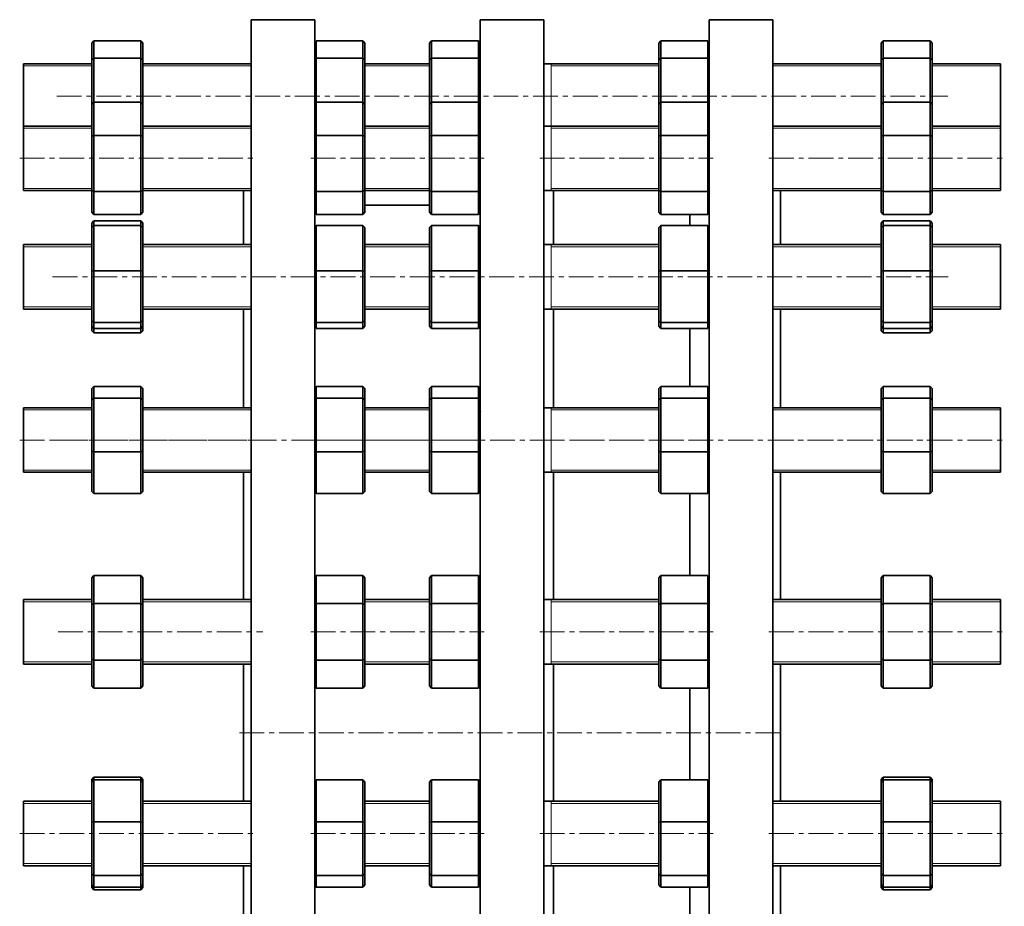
# Model space of a CAD drawing. Header units: millimetres. Extents: x -374 to 1072, y 1 to 841.
# Tile 2 of 3: x -374 to 130, y 387 to 841. Entities that reach past the tile are written whole.
import ezdxf

# ---------------------------------------------------------------- set-up
doc = ezdxf.new("R2010")
doc.units = ezdxf.units.MM
doc.linetypes.add('CENTERX2', pattern=[20.32, 12.7, -2.54, 2.54, -2.54])
doc.layers.add('NOTE', color=7, linetype='Continuous')

msp = doc.modelspace()

# ---------------------------------------------------------------- linework, layer by layer
at = {"color": 7, "linetype": 'Continuous', "lineweight": 35}
for p, q in [((-223.32, 840.94), (-255.82, 840.94)), ((-255.82, 110.94), (-255.82, 840.94)), ((-223.32, 110.94), (-223.32, 840.94)), ((-106.07, 840.94), (-138.57, 840.94)), ((-138.57, 110.94), (-138.57, 840.94)), ((-106.07, 110.94), (-106.07, 840.94)), ((11.18, 840.94), (-21.32, 840.94)), ((-21.32, 110.94), (-21.32, 840.94)), ((11.18, 110.94), (11.18, 840.94)), ((-337.32, 828.98), (-336.32, 830.11)), ((-337.32, 820.42), (-337.32, 828.98)), ((-336.32, 830.11), (-336.32, 821.19)), ((-312.32, 830.11), (-336.32, 830.11)), ((-312.32, 821.19), (-312.32, 830.11)), ((-312.32, 830.11), (-311.32, 828.98)), ((-311.32, 828.98), (-311.32, 820.42)), ((-223.32, 829.34), (-222.64, 830.11)), ((-222.64, 830.11), (-222.64, 821.19)), ((-198.64, 830.11), (-222.64, 830.11)), ((-198.64, 821.19), (-198.64, 830.11)), ((-198.64, 830.11), (-197.64, 828.98)), ((-197.64, 828.98), (-197.64, 820.42)), ((-164.47, 828.98), (-163.47, 830.11)), ((-164.47, 820.42), (-164.47, 828.98)), ((-163.47, 830.11), (-163.47, 821.19)), ((-139.47, 830.11), (-163.47, 830.11)), ((-139.47, 821.19), (-139.47, 830.11)), ((-139.47, 830.11), (-138.57, 829.1)), ((-47.14, 828.98), (-46.14, 830.11)), ((-47.14, 820.42), (-47.14, 828.98)), ((-46.14, 830.11), (-46.14, 821.19)), ((-22.14, 830.11), (-46.14, 830.11)), ((-22.14, 821.19), (-22.14, 830.11)), ((-22.14, 830.11), (-21.32, 829.18)), ((66.68, 828.98), (67.68, 830.11)), ((66.68, 820.42), (66.68, 828.98)), ((67.68, 830.11), (67.68, 821.19)), ((91.68, 830.11), (67.68, 830.11)), ((91.68, 821.19), (91.68, 830.11)), ((91.68, 830.11), (92.68, 828.98)), ((92.68, 828.98), (92.68, 820.42)), ((-337.32, 818.37), (-372.32, 818.37)), ((-372.32, 801.87), (-372.32, 818.37)), ((-337.32, 820.42), (-336.32, 821.19)), ((-337.32, 797.53), (-337.32, 820.42)), ((-336.32, 821.19), (-336.32, 798.68)), ((-312.32, 821.19), (-336.32, 821.19)), ((-312.32, 798.68), (-312.32, 821.19)), ((-312.32, 821.19), (-311.32, 820.42)), ((-311.32, 820.42), (-311.32, 797.53)), ((-255.82, 818.37), (-311.32, 818.37)), ((-223.32, 820.66), (-222.64, 821.19)), ((-222.64, 821.19), (-222.64, 798.68)), ((-198.64, 821.19), (-222.64, 821.19)), ((-198.64, 798.68), (-198.64, 821.19)), ((-198.64, 821.19), (-197.64, 820.42)), ((-197.64, 820.42), (-197.64, 797.53)), ((-164.47, 818.37), (-197.64, 818.37)), ((-164.47, 820.42), (-163.47, 821.19)), ((-164.47, 797.53), (-164.47, 820.42)), ((-163.47, 821.19), (-163.47, 798.68)), ((-139.47, 821.19), (-163.47, 821.19)), ((-139.47, 798.68), (-139.47, 821.19)), ((-139.47, 821.19), (-138.57, 820.5)), ((-47.14, 818.37), (-106.07, 818.37)), ((-47.14, 820.42), (-46.14, 821.19)), ((-47.14, 797.53), (-47.14, 820.42)), ((-46.14, 821.19), (-46.14, 798.68)), ((-22.14, 821.19), (-46.14, 821.19)), ((-22.14, 798.68), (-22.14, 821.19)), ((-22.14, 821.19), (-21.32, 820.56)), ((66.68, 818.37), (11.18, 818.37)), ((66.68, 820.42), (67.68, 821.19)), ((66.68, 797.53), (66.68, 820.42)), ((67.68, 821.19), (67.68, 798.68)), ((91.68, 821.19), (67.68, 821.19)), ((91.68, 798.68), (91.68, 821.19)), ((91.68, 821.19), (92.68, 820.42)), ((92.68, 820.42), (92.68, 797.53)), ((127.68, 818.37), (92.68, 818.37)), ((127.68, 801.87), (127.68, 818.37)), ((-372.32, 786.47), (-372.32, 801.87)), ((127.68, 786.47), (127.68, 801.87)), ((-337.32, 797.53), (-336.32, 798.68)), ((-337.32, 781.24), (-337.32, 797.53)), ((-336.32, 798.68), (-336.32, 781.71)), ((-312.32, 798.68), (-336.32, 798.68)), ((-312.32, 781.71), (-312.32, 798.68)), ((-312.32, 798.68), (-311.32, 797.53)), ((-311.32, 797.53), (-311.32, 781.24)), ((-223.32, 797.89), (-222.64, 798.68)), ((-222.64, 798.68), (-222.64, 781.71)), ((-198.64, 798.68), (-222.64, 798.68)), ((-198.64, 781.71), (-198.64, 798.68)), ((-198.64, 798.68), (-197.64, 797.53)), ((-197.64, 797.53), (-197.64, 781.24)), ((-164.47, 797.53), (-163.47, 798.68)), ((-164.47, 781.24), (-164.47, 797.53)), ((-163.47, 798.68), (-163.47, 781.71)), ((-139.47, 798.68), (-163.47, 798.68)), ((-139.47, 781.71), (-139.47, 798.68)), ((-139.47, 798.68), (-138.57, 797.65)), ((-47.14, 797.53), (-46.14, 798.68)), ((-47.14, 781.24), (-47.14, 797.53)), ((-46.14, 798.68), (-46.14, 781.71)), ((-22.14, 798.68), (-46.14, 798.68)), ((-22.14, 781.71), (-22.14, 798.68)), ((-22.14, 798.68), (-21.32, 797.74)), ((66.68, 797.53), (67.68, 798.68)), ((66.68, 781.24), (66.68, 797.53)), ((67.68, 798.68), (67.68, 781.71)), ((91.68, 798.68), (67.68, 798.68)), ((91.68, 781.71), (91.68, 798.68)), ((91.68, 798.68), (92.68, 797.53)), ((92.68, 797.53), (92.68, 781.24)), ((-337.32, 786.47), (-372.32, 786.47)), ((-372.32, 764.87), (-372.32, 786.47)), ((-255.82, 786.47), (-311.32, 786.47)), ((-164.47, 786.47), (-197.64, 786.47)), ((-47.14, 786.47), (-106.07, 786.47)), ((66.68, 786.47), (11.18, 786.47)), ((127.68, 786.47), (92.68, 786.47)), ((127.68, 764.87), (127.68, 786.47)), ((-337.32, 781.24), (-336.32, 781.71)), ((-337.32, 753.68), (-337.32, 781.24)), ((-336.32, 781.71), (-336.32, 753)), ((-312.32, 781.71), (-336.32, 781.71)), ((-312.32, 781.71), (-311.32, 781.24)), ((-312.32, 753), (-312.32, 781.71)), ((-311.32, 781.24), (-311.32, 753.68)), ((-223.32, 781.39), (-222.64, 781.71)), ((-222.64, 781.71), (-222.64, 753)), ((-198.64, 781.71), (-222.64, 781.71)), ((-198.64, 753), (-198.64, 781.71)), ((-198.64, 781.71), (-197.64, 781.24)), ((-197.64, 781.24), (-197.64, 753.68)), ((-164.47, 781.24), (-163.47, 781.71)), ((-164.47, 753.68), (-164.47, 781.24)), ((-163.47, 781.71), (-163.47, 753)), ((-139.47, 781.71), (-163.47, 781.71)), ((-139.47, 753), (-139.47, 781.71)), ((-139.47, 781.71), (-138.57, 781.29)), ((-47.14, 781.24), (-46.14, 781.71)), ((-47.14, 753.68), (-47.14, 781.24)), ((-46.14, 781.71), (-46.14, 753)), ((-22.14, 781.71), (-46.14, 781.71)), ((-22.14, 781.71), (-21.32, 781.33)), ((-22.14, 753), (-22.14, 781.71)), ((66.68, 781.24), (67.68, 781.71)), ((66.68, 753.68), (66.68, 781.24)), ((67.68, 781.71), (67.68, 753)), ((91.68, 781.71), (67.68, 781.71)), ((91.68, 753), (91.68, 781.71)), ((91.68, 781.71), (92.68, 781.24)), ((92.68, 781.24), (92.68, 753.68)), ((-372.32, 753.47), (-372.32, 764.87)), ((127.68, 753.47), (127.68, 764.87)), ((-372.32, 753.47), (-337.32, 753.47)), ((-336.32, 753), (-337.32, 753.68)), ((-337.32, 742.41), (-337.32, 753.68)), ((-312.32, 753), (-336.32, 753)), ((-336.32, 753), (-336.32, 741.26)), ((-312.32, 753), (-311.32, 753.68)), ((-312.32, 741.26), (-312.32, 753)), ((-311.32, 753.68), (-311.32, 742.41)), ((-311.32, 753.47), (-255.82, 753.47)), ((-259.82, 725.78), (-259.82, 753.47)), ((-222.64, 753), (-223.32, 753.47)), ((-198.64, 753), (-222.64, 753)), ((-222.64, 753), (-222.64, 741.26)), ((-198.64, 753), (-197.64, 753.68)), ((-198.64, 741.26), (-198.64, 753)), ((-197.64, 753.68), (-197.64, 742.41)), ((-197.64, 753.47), (-164.47, 753.47)), ((-163.47, 753), (-164.47, 753.68)), ((-164.47, 742.41), (-164.47, 753.68)), ((-139.47, 753), (-163.47, 753)), ((-163.47, 753), (-163.47, 741.26)), ((-139.47, 753), (-138.57, 753.61)), ((-139.47, 741.26), (-139.47, 753)), ((-106.07, 753.47), (-47.14, 753.47)), ((-101.07, 725.78), (-101.07, 753.47)), ((-46.14, 753), (-47.14, 753.68)), ((-47.14, 742.41), (-47.14, 753.68)), ((-22.14, 753), (-46.14, 753)), ((-46.14, 753), (-46.14, 741.26)), ((-22.14, 753), (-21.32, 753.56)), ((-22.14, 741.26), (-22.14, 753)), ((11.18, 753.47), (66.68, 753.47)), ((15.18, 725.78), (15.18, 753.47)), ((67.68, 753), (66.68, 753.68)), ((66.68, 742.41), (66.68, 753.68)), ((91.68, 753), (67.68, 753)), ((67.68, 753), (67.68, 741.26)), ((91.68, 753), (92.68, 753.68)), ((91.68, 741.26), (91.68, 753)), ((92.68, 753.68), (92.68, 742.41)), ((92.68, 753.47), (127.68, 753.47)), ((-164.47, 745.94), (-197.64, 745.94)), ((-336.32, 741.26), (-337.32, 742.41)), ((-312.32, 741.26), (-336.32, 741.26)), ((-311.32, 742.41), (-312.32, 741.26)), ((-222.64, 741.26), (-223.32, 742.05)), ((-198.64, 741.26), (-222.64, 741.26)), ((-197.64, 742.41), (-198.64, 741.26)), ((-163.47, 741.26), (-164.47, 742.41)), ((-139.47, 741.26), (-163.47, 741.26)), ((-138.57, 742.29), (-139.47, 741.26)), ((-46.14, 741.26), (-47.14, 742.41)), ((-22.14, 741.26), (-46.14, 741.26)), ((-31.32, 735.65), (-31.32, 741.26)), ((-21.32, 742.2), (-22.14, 741.26)), ((67.68, 741.26), (66.68, 742.41)), ((91.68, 741.26), (67.68, 741.26)), ((92.68, 742.41), (91.68, 741.26)), ((-337.32, 736.84), (-336.32, 737.99)), ((-337.32, 734.6), (-337.32, 736.84)), ((-336.32, 737.99), (-336.32, 735.65)), ((-312.32, 737.99), (-336.32, 737.99)), ((-312.32, 735.65), (-312.32, 737.99)), ((-312.32, 737.99), (-311.32, 736.84)), ((-311.32, 736.84), (-311.32, 734.6)), ((66.68, 736.84), (67.68, 737.99)), ((66.68, 734.6), (66.68, 736.84)), ((67.68, 737.99), (67.68, 735.65)), ((91.68, 737.99), (67.68, 737.99)), ((91.68, 735.65), (91.68, 737.99)), ((91.68, 737.99), (92.68, 736.84)), ((92.68, 736.84), (92.68, 734.6)), ((-337.32, 734.6), (-336.32, 735.65)), ((-337.32, 712.18), (-337.32, 734.6)), ((-336.32, 735.65), (-336.32, 712.3)), ((-312.32, 735.65), (-336.32, 735.65)), ((-312.32, 712.3), (-312.32, 735.65)), ((-312.32, 735.65), (-311.32, 734.6)), ((-311.32, 734.6), (-311.32, 712.18)), ((-223.32, 734.93), (-222.64, 735.65)), ((-222.64, 735.65), (-222.64, 712.3)), ((-198.64, 735.65), (-222.64, 735.65)), ((-198.64, 712.3), (-198.64, 735.65)), ((-198.64, 735.65), (-197.64, 734.6)), ((-197.64, 734.6), (-197.64, 712.18)), ((-164.47, 734.6), (-163.47, 735.65)), ((-164.47, 712.18), (-164.47, 734.6)), ((-163.47, 735.65), (-163.47, 712.3)), ((-139.47, 735.65), (-163.47, 735.65)), ((-139.47, 712.3), (-139.47, 735.65)), ((-139.47, 735.65), (-138.57, 734.71)), ((-47.14, 734.6), (-46.14, 735.65)), ((-47.14, 712.18), (-47.14, 734.6)), ((-46.14, 735.65), (-46.14, 712.3)), ((-22.14, 735.65), (-46.14, 735.65)), ((-22.14, 712.3), (-22.14, 735.65)), ((-22.14, 735.65), (-21.32, 734.79)), ((66.68, 734.6), (67.68, 735.65)), ((66.68, 712.18), (66.68, 734.6)), ((67.68, 735.65), (67.68, 712.3)), ((91.68, 735.65), (67.68, 735.65)), ((91.68, 712.3), (91.68, 735.65)), ((91.68, 735.65), (92.68, 734.6)), ((92.68, 734.6), (92.68, 712.18)), ((-337.32, 725.78), (-372.32, 725.78)), ((-372.32, 699.58), (-372.32, 725.78)), ((-255.82, 725.78), (-311.32, 725.78)), ((-164.47, 725.78), (-197.64, 725.78)), ((-47.14, 725.78), (-106.07, 725.78)), ((66.68, 725.78), (11.18, 725.78)), ((127.68, 725.78), (92.68, 725.78)), ((127.68, 699.58), (127.68, 725.78)), ((-337.32, 712.18), (-336.32, 712.3)), ((-337.32, 686.86), (-337.32, 712.18)), ((-336.32, 712.3), (-336.32, 685.93)), ((-312.32, 712.3), (-336.32, 712.3)), ((-312.32, 685.93), (-312.32, 712.3)), ((-312.32, 712.3), (-311.32, 712.18)), ((-311.32, 712.18), (-311.32, 686.86)), ((-223.32, 712.22), (-222.64, 712.3)), ((-198.64, 712.3), (-222.64, 712.3)), ((-222.64, 712.3), (-222.64, 685.93)), ((-198.64, 712.3), (-197.64, 712.18)), ((-198.64, 685.93), (-198.64, 712.3)), ((-197.64, 712.18), (-197.64, 686.86)), ((-164.47, 712.18), (-163.47, 712.3)), ((-164.47, 686.86), (-164.47, 712.18)), ((-163.47, 712.3), (-163.47, 685.93)), ((-139.47, 712.3), (-163.47, 712.3)), ((-139.47, 712.3), (-138.57, 712.19)), ((-139.47, 685.93), (-139.47, 712.3)), ((-47.14, 712.18), (-46.14, 712.3)), ((-47.14, 686.86), (-47.14, 712.18)), ((-46.14, 712.3), (-46.14, 685.93)), ((-22.14, 712.3), (-46.14, 712.3)), ((-22.14, 685.93), (-22.14, 712.3)), ((-22.14, 712.3), (-21.32, 712.2)), ((66.68, 712.18), (67.68, 712.3)), ((66.68, 686.86), (66.68, 712.18)), ((91.68, 712.3), (67.68, 712.3)), ((67.68, 712.3), (67.68, 685.93)), ((91.68, 685.93), (91.68, 712.3)), ((91.68, 712.3), (92.68, 712.18)), ((92.68, 712.18), (92.68, 686.86)), ((-372.32, 692.78), (-372.32, 699.58)), ((127.68, 692.78), (127.68, 699.58)), ((-372.32, 692.78), (-337.32, 692.78)), ((-311.32, 692.78), (-255.82, 692.78)), ((-259.82, 642.25), (-259.82, 692.78)), ((-197.64, 692.78), (-164.47, 692.78)), ((-106.07, 692.78), (-47.14, 692.78)), ((-101.07, 642.25), (-101.07, 692.78)), ((11.18, 692.78), (66.68, 692.78)), ((15.18, 642.25), (15.18, 692.78)), ((92.68, 692.78), (127.68, 692.78)), ((-336.32, 685.93), (-337.32, 686.86)), ((-337.32, 683.97), (-337.32, 686.86)), ((-312.32, 685.93), (-336.32, 685.93)), ((-336.32, 685.93), (-336.32, 682.91)), ((-312.32, 685.93), (-311.32, 686.86)), ((-312.32, 682.91), (-312.32, 685.93)), ((-311.32, 686.86), (-311.32, 683.97)), ((-222.64, 685.93), (-223.32, 686.57)), ((-198.64, 685.93), (-222.64, 685.93)), ((-222.64, 685.93), (-222.64, 682.91)), ((-198.64, 685.93), (-197.64, 686.86)), ((-198.64, 682.91), (-198.64, 685.93)), ((-197.64, 686.86), (-197.64, 683.97)), ((-163.47, 685.93), (-164.47, 686.86)), ((-164.47, 683.97), (-164.47, 686.86)), ((-139.47, 685.93), (-163.47, 685.93)), ((-163.47, 685.93), (-163.47, 682.91)), ((-139.47, 685.93), (-138.57, 686.77)), ((-139.47, 682.91), (-139.47, 685.93)), ((-46.14, 685.93), (-47.14, 686.86)), ((-47.14, 683.97), (-47.14, 686.86)), ((-22.14, 685.93), (-46.14, 685.93)), ((-46.14, 685.93), (-46.14, 682.91)), ((-22.14, 685.93), (-21.32, 686.7)), ((-22.14, 682.91), (-22.14, 685.93)), ((67.68, 685.93), (66.68, 686.86)), ((66.68, 683.97), (66.68, 686.86)), ((91.68, 685.93), (67.68, 685.93)), ((67.68, 685.93), (67.68, 682.91)), ((91.68, 685.93), (92.68, 686.86)), ((91.68, 682.91), (91.68, 685.93)), ((92.68, 686.86), (92.68, 683.97)), ((-337.32, 681.72), (-337.32, 683.97)), ((-336.32, 682.91), (-337.32, 683.97)), ((-336.32, 680.57), (-337.32, 681.72)), ((-336.32, 682.91), (-336.32, 680.57)), ((-312.32, 682.91), (-336.32, 682.91)), ((-312.32, 680.57), (-336.32, 680.57)), ((-311.32, 683.97), (-312.32, 682.91)), ((-312.32, 680.57), (-312.32, 682.91)), ((-311.32, 681.72), (-312.32, 680.57)), ((-311.32, 683.97), (-311.32, 681.72)), ((-222.64, 682.91), (-223.32, 683.63)), ((-198.64, 682.91), (-222.64, 682.91)), ((-197.64, 683.97), (-198.64, 682.91)), ((-163.47, 682.91), (-164.47, 683.97)), ((-139.47, 682.91), (-163.47, 682.91)), ((-138.57, 683.86), (-139.47, 682.91)), ((-46.14, 682.91), (-47.14, 683.97)), ((-22.14, 682.91), (-46.14, 682.91)), ((-31.32, 653.21), (-31.32, 682.91)), ((-21.32, 683.78), (-22.14, 682.91)), ((66.68, 681.72), (66.68, 683.97)), ((67.68, 682.91), (66.68, 683.97)), ((67.68, 680.57), (66.68, 681.72)), ((67.68, 682.91), (67.68, 680.57)), ((91.68, 682.91), (67.68, 682.91)), ((91.68, 680.57), (67.68, 680.57)), ((92.68, 683.97), (91.68, 682.91)), ((91.68, 680.57), (91.68, 682.91)), ((92.68, 681.72), (91.68, 680.57)), ((92.68, 683.97), (92.68, 681.72)), ((-337.32, 652.11), (-336.32, 653.21)), ((-337.32, 646.35), (-337.32, 652.11)), ((-336.32, 653.21), (-336.32, 647.21)), ((-312.32, 653.21), (-336.32, 653.21)), ((-312.32, 647.21), (-312.32, 653.21)), ((-311.32, 652.11), (-312.32, 653.21)), ((-311.32, 652.11), (-311.32, 646.35)), ((-223.32, 652.46), (-222.64, 653.21)), ((-222.64, 653.21), (-222.64, 647.21)), ((-198.64, 653.21), (-222.64, 653.21)), ((-198.64, 647.21), (-198.64, 653.21)), ((-197.64, 652.11), (-198.64, 653.21)), ((-197.64, 652.11), (-197.64, 646.35)), ((-164.47, 652.11), (-163.47, 653.21)), ((-164.47, 646.35), (-164.47, 652.11)), ((-163.47, 653.21), (-163.47, 647.21)), ((-139.47, 653.21), (-163.47, 653.21)), ((-139.47, 647.21), (-139.47, 653.21)), ((-138.57, 652.22), (-139.47, 653.21)), ((-47.14, 652.11), (-46.14, 653.21)), ((-47.14, 646.35), (-47.14, 652.11)), ((-46.14, 653.21), (-46.14, 647.21)), ((-22.14, 653.21), (-46.14, 653.21)), ((-22.14, 647.21), (-22.14, 653.21)), ((-21.32, 652.31), (-22.14, 653.21)), ((66.68, 652.11), (67.68, 653.21)), ((66.68, 646.35), (66.68, 652.11)), ((67.68, 653.21), (67.68, 647.21)), ((91.68, 653.21), (67.68, 653.21)), ((91.68, 647.21), (91.68, 653.21)), ((92.68, 652.11), (91.68, 653.21)), ((92.68, 652.11), (92.68, 646.35)), ((-337.32, 646.35), (-336.32, 647.21)), ((-337.32, 619.99), (-337.32, 646.35)), ((-336.32, 647.21), (-336.32, 619.75)), ((-312.32, 647.21), (-336.32, 647.21)), ((-312.32, 619.75), (-312.32, 647.21)), ((-312.32, 647.21), (-311.32, 646.35)), ((-311.32, 646.35), (-311.32, 619.99)), ((-223.32, 646.62), (-222.64, 647.21)), ((-222.64, 647.21), (-222.64, 619.75)), ((-198.64, 647.21), (-222.64, 647.21)), ((-198.64, 619.75), (-198.64, 647.21)), ((-198.64, 647.21), (-197.64, 646.35)), ((-197.64, 646.35), (-197.64, 619.99)), ((-164.47, 646.35), (-163.47, 647.21)), ((-164.47, 619.99), (-164.47, 646.35)), ((-163.47, 647.21), (-163.47, 619.75)), ((-139.47, 647.21), (-163.47, 647.21)), ((-139.47, 619.75), (-139.47, 647.21)), ((-139.47, 647.21), (-138.57, 646.44)), ((-47.14, 646.35), (-46.14, 647.21)), ((-47.14, 619.99), (-47.14, 646.35)), ((-46.14, 647.21), (-46.14, 619.75)), ((-22.14, 647.21), (-46.14, 647.21)), ((-22.14, 619.75), (-22.14, 647.21)), ((-22.14, 647.21), (-21.32, 646.5)), ((66.68, 646.35), (67.68, 647.21)), ((66.68, 619.99), (66.68, 646.35)), ((67.68, 647.21), (67.68, 619.75)), ((91.68, 647.21), (67.68, 647.21)), ((91.68, 619.75), (91.68, 647.21)), ((91.68, 647.21), (92.68, 646.35)), ((92.68, 646.35), (92.68, 619.99)), ((-337.32, 642.25), (-372.32, 642.25)), ((-372.32, 612.41), (-372.32, 642.25)), ((-255.82, 642.25), (-311.32, 642.25)), ((-164.47, 642.25), (-197.64, 642.25)), ((-138.44, 640.44), (-138.47, 640.48)), ((-47.14, 642.25), (-106.07, 642.25)), ((66.68, 642.25), (11.18, 642.25)), ((127.68, 642.25), (92.68, 642.25)), ((127.68, 612.41), (127.68, 642.25)), ((-337.32, 619.99), (-336.32, 619.75)), ((-337.32, 599.4), (-337.32, 619.99)), ((-312.32, 619.75), (-311.32, 619.99)), ((-311.32, 619.99), (-311.32, 599.4)), ((-198.64, 619.75), (-197.64, 619.99)), ((-197.64, 619.99), (-197.64, 599.4)), ((-164.47, 619.99), (-163.47, 619.75)), ((-164.47, 599.4), (-164.47, 619.99)), ((-139.47, 619.75), (-138.57, 619.97)), ((-47.14, 619.99), (-46.14, 619.75)), ((-47.14, 599.4), (-47.14, 619.99)), ((-22.14, 619.75), (-21.32, 619.95)), ((66.68, 619.99), (67.68, 619.75)), ((66.68, 599.4), (66.68, 619.99)), ((91.68, 619.75), (92.68, 619.99)), ((92.68, 619.99), (92.68, 599.4)), ((-312.32, 619.75), (-336.32, 619.75)), ((-336.32, 619.75), (-336.32, 598.3)), ((-312.32, 598.3), (-312.32, 619.75)), ((-223.32, 619.92), (-222.64, 619.75)), ((-198.64, 619.75), (-222.64, 619.75)), ((-222.64, 619.75), (-222.64, 598.3)), ((-198.64, 598.3), (-198.64, 619.75)), ((-139.47, 619.75), (-163.47, 619.75)), ((-163.47, 619.75), (-163.47, 598.3)), ((-139.47, 598.3), (-139.47, 619.75)), ((-46.14, 619.75), (-46.14, 598.3)), ((-22.14, 619.75), (-46.14, 619.75)), ((-22.14, 598.3), (-22.14, 619.75)), ((91.68, 619.75), (67.68, 619.75)), ((67.68, 619.75), (67.68, 598.3)), ((91.68, 598.3), (91.68, 619.75)), ((-372.32, 609.25), (-372.32, 612.41)), ((127.68, 609.25), (127.68, 612.41)), ((-372.32, 609.25), (-337.32, 609.25)), ((-311.32, 609.25), (-255.82, 609.25)), ((-259.82, 544.06), (-259.82, 609.25)), ((-197.64, 609.25), (-164.47, 609.25)), ((-106.07, 609.25), (-47.14, 609.25)), ((-101.07, 544.06), (-101.07, 609.25)), ((11.18, 609.25), (66.68, 609.25)), ((15.18, 544.06), (15.18, 609.25)), ((92.68, 609.25), (127.68, 609.25)), ((-336.32, 598.3), (-337.32, 599.4)), ((-312.32, 598.3), (-336.32, 598.3)), ((-312.32, 598.3), (-311.32, 599.4)), ((-222.64, 598.3), (-223.32, 599.05)), ((-198.64, 598.3), (-222.64, 598.3)), ((-198.64, 598.3), (-197.64, 599.4)), ((-163.47, 598.3), (-164.47, 599.4)), ((-139.47, 598.3), (-163.47, 598.3)), ((-139.47, 598.3), (-138.57, 599.28)), ((-46.14, 598.3), (-47.14, 599.4)), ((-22.14, 598.3), (-46.14, 598.3)), ((-31.32, 556.43), (-31.32, 598.3)), ((-22.14, 598.3), (-21.32, 599.2)), ((67.68, 598.3), (66.68, 599.4)), ((91.68, 598.3), (67.68, 598.3)), ((91.68, 598.3), (92.68, 599.4)), ((-337.32, 555.27), (-336.32, 556.43)), ((-337.32, 541.42), (-337.32, 555.27)), ((-336.32, 556.43), (-336.32, 541.99)), ((-312.32, 556.43), (-336.32, 556.43)), ((-312.32, 541.99), (-312.32, 556.43)), ((-311.32, 555.27), (-312.32, 556.43)), ((-311.32, 555.27), (-311.32, 541.42)), ((-223.32, 555.64), (-222.64, 556.43)), ((-222.64, 556.43), (-222.64, 541.99)), ((-198.64, 556.43), (-222.64, 556.43)), ((-198.64, 541.99), (-198.64, 556.43)), ((-197.64, 555.27), (-198.64, 556.43)), ((-197.64, 555.27), (-197.64, 541.42)), ((-164.47, 555.27), (-163.47, 556.43)), ((-164.47, 541.42), (-164.47, 555.27)), ((-163.47, 556.43), (-163.47, 541.99)), ((-139.47, 556.43), (-163.47, 556.43)), ((-139.47, 541.99), (-139.47, 556.43)), ((-138.57, 555.39), (-139.47, 556.43)), ((-47.14, 555.27), (-46.14, 556.43)), ((-47.14, 541.42), (-47.14, 555.27)), ((-46.14, 556.43), (-46.14, 541.99)), ((-22.14, 556.43), (-46.14, 556.43)), ((-22.14, 541.99), (-22.14, 556.43)), ((-21.32, 555.48), (-22.14, 556.43)), ((66.68, 555.27), (67.68, 556.43)), ((66.68, 541.42), (66.68, 555.27)), ((67.68, 556.43), (67.68, 541.99)), ((91.68, 556.43), (67.68, 556.43)), ((91.68, 541.99), (91.68, 556.43)), ((92.68, 555.27), (91.68, 556.43)), ((92.68, 555.27), (92.68, 541.42)), ((-337.32, 544.06), (-372.32, 544.06)), ((-372.32, 511.87), (-372.32, 544.06)), ((-337.32, 541.42), (-336.32, 541.99)), ((-337.32, 513.7), (-337.32, 541.42)), ((-312.32, 541.99), (-336.32, 541.99)), ((-336.32, 541.99), (-336.32, 513.13)), ((-312.32, 513.13), (-312.32, 541.99)), ((-312.32, 541.99), (-311.32, 541.42)), ((-255.82, 544.06), (-311.32, 544.06)), ((-311.32, 541.42), (-311.32, 513.7)), ((-223.32, 541.6), (-222.64, 541.99)), ((-222.64, 541.99), (-222.64, 513.13)), ((-198.64, 541.99), (-222.64, 541.99)), ((-198.64, 513.13), (-198.64, 541.99)), ((-198.64, 541.99), (-197.64, 541.42)), ((-164.47, 544.06), (-197.64, 544.06)), ((-197.64, 541.42), (-197.64, 513.7)), ((-164.47, 541.42), (-163.47, 541.99)), ((-164.47, 513.7), (-164.47, 541.42)), ((-163.47, 541.99), (-163.47, 513.13)), ((-139.47, 541.99), (-163.47, 541.99)), ((-139.47, 513.13), (-139.47, 541.99)), ((-139.47, 541.99), (-138.57, 541.48)), ((-138.45, 542.55), (-138.47, 542.59)), ((-47.14, 544.06), (-106.07, 544.06)), ((-47.14, 541.42), (-46.14, 541.99)), ((-47.14, 513.7), (-47.14, 541.42)), ((-46.14, 541.99), (-46.14, 513.13)), ((-22.14, 541.99), (-46.14, 541.99)), ((-22.14, 513.13), (-22.14, 541.99)), ((-22.14, 541.99), (-21.32, 541.52)), ((66.68, 544.06), (11.18, 544.06)), ((66.68, 541.42), (67.68, 541.99)), ((66.68, 513.7), (66.68, 541.42)), ((67.68, 541.99), (67.68, 513.13)), ((91.68, 541.99), (67.68, 541.99)), ((91.68, 513.13), (91.68, 541.99)), ((91.68, 541.99), (92.68, 541.42)), ((127.68, 544.06), (92.68, 544.06)), ((92.68, 541.42), (92.68, 513.7)), ((127.68, 511.87), (127.68, 544.06)), ((-372.32, 511.06), (-372.32, 511.87)), ((-372.32, 511.06), (-337.32, 511.06)), ((-337.32, 499.85), (-337.32, 513.7)), ((-337.32, 513.7), (-336.32, 513.13)), ((-336.32, 513.13), (-336.32, 498.69)), ((-312.32, 513.13), (-336.32, 513.13)), ((-312.32, 513.13), (-311.32, 513.7)), ((-312.32, 498.69), (-312.32, 513.13)), ((-311.32, 513.7), (-311.32, 499.85)), ((-311.32, 511.06), (-255.82, 511.06)), ((-259.82, 440.81), (-259.82, 511.06)), ((-223.32, 513.52), (-222.64, 513.13)), ((-222.64, 513.13), (-222.64, 498.69)), ((-198.64, 513.13), (-222.64, 513.13)), ((-198.64, 513.13), (-197.64, 513.7)), ((-198.64, 498.69), (-198.64, 513.13)), ((-197.64, 513.7), (-197.64, 499.85)), ((-197.64, 511.06), (-164.47, 511.06)), ((-164.47, 499.85), (-164.47, 513.7)), ((-164.47, 513.7), (-163.47, 513.13)), ((-163.47, 513.13), (-163.47, 498.69)), ((-139.47, 513.13), (-163.47, 513.13)), ((-139.47, 513.13), (-138.57, 513.64)), ((-139.47, 498.69), (-139.47, 513.13)), ((-106.07, 511.06), (-47.14, 511.06)), ((-101.07, 440.81), (-101.07, 511.06)), ((-47.14, 513.7), (-46.14, 513.13)), ((-47.14, 499.85), (-47.14, 513.7)), ((-46.14, 513.13), (-46.14, 498.69)), ((-22.14, 513.13), (-46.14, 513.13)), ((-22.14, 513.13), (-21.32, 513.6)), ((-22.14, 498.69), (-22.14, 513.13)), ((11.18, 511.06), (66.68, 511.06)), ((15.18, 440.81), (15.18, 511.06)), ((66.68, 513.7), (67.68, 513.13)), ((66.68, 499.85), (66.68, 513.7)), ((67.68, 513.13), (67.68, 498.69)), ((91.68, 513.13), (67.68, 513.13)), ((91.68, 513.13), (92.68, 513.7)), ((91.68, 498.69), (91.68, 513.13)), ((92.68, 513.7), (92.68, 499.85)), ((92.68, 511.06), (127.68, 511.06)), ((127.68, 511.06), (127.68, 511.87)), ((-336.32, 498.69), (-337.32, 499.85)), ((-312.32, 498.69), (-311.32, 499.85)), ((-222.64, 498.69), (-223.32, 499.48)), ((-198.64, 498.69), (-197.64, 499.85)), ((-163.47, 498.69), (-164.47, 499.85)), ((-139.47, 498.69), (-138.57, 499.73)), ((-46.14, 498.69), (-47.14, 499.85)), ((-22.14, 498.69), (-21.32, 499.64)), ((67.68, 498.69), (66.68, 499.85)), ((91.68, 498.69), (92.68, 499.85)), ((-312.32, 498.69), (-336.32, 498.69)), ((-198.64, 498.69), (-222.64, 498.69)), ((-139.47, 498.69), (-163.47, 498.69)), ((-22.14, 498.69), (-46.14, 498.69)), ((-31.32, 451.77), (-31.32, 498.69)), ((91.68, 498.69), (67.68, 498.69)), ((-336.32, 453.18), (-337.32, 452.03)), ((-337.32, 450.67), (-337.32, 452.03)), ((-337.32, 450.67), (-336.32, 451.77)), ((-337.32, 430.08), (-337.32, 450.67)), ((-336.32, 453.18), (-336.32, 451.77)), ((-312.32, 453.18), (-336.32, 453.18)), ((-336.32, 451.77), (-336.32, 430.32)), ((-312.32, 451.77), (-336.32, 451.77)), ((-312.32, 451.77), (-312.32, 453.18)), ((-312.32, 453.18), (-311.32, 452.03)), ((-312.32, 430.32), (-312.32, 451.77)), ((-311.32, 450.67), (-312.32, 451.77)), ((-311.32, 452.03), (-311.32, 450.67)), ((-311.32, 450.67), (-311.32, 430.08)), ((-223.32, 451.02), (-222.64, 451.77)), ((-222.64, 451.77), (-222.64, 430.32)), ((-198.64, 451.77), (-222.64, 451.77)), ((-198.64, 430.32), (-198.64, 451.77)), ((-197.64, 450.67), (-198.64, 451.77)), ((-197.64, 450.67), (-197.64, 430.08)), ((-164.47, 450.67), (-163.47, 451.77)), ((-164.47, 430.08), (-164.47, 450.67)), ((-163.47, 451.77), (-163.47, 430.32)), ((-139.47, 451.77), (-163.47, 451.77)), ((-139.47, 430.32), (-139.47, 451.77)), ((-138.57, 450.78), (-139.47, 451.77)), ((-47.14, 450.67), (-46.14, 451.77)), ((-47.14, 430.08), (-47.14, 450.67)), ((-46.14, 451.77), (-46.14, 430.32)), ((-22.14, 451.77), (-46.14, 451.77)), ((-22.14, 430.32), (-22.14, 451.77)), ((-21.32, 450.87), (-22.14, 451.77)), ((67.68, 453.18), (66.68, 452.03)), ((66.68, 450.67), (66.68, 452.03)), ((66.68, 450.67), (67.68, 451.77)), ((66.68, 430.08), (66.68, 450.67)), ((67.68, 453.18), (67.68, 451.77)), ((91.68, 453.18), (67.68, 453.18)), ((67.68, 451.77), (67.68, 430.32)), ((91.68, 451.77), (67.68, 451.77)), ((91.68, 451.77), (91.68, 453.18)), ((91.68, 453.18), (92.68, 452.03)), ((91.68, 430.32), (91.68, 451.77)), ((92.68, 450.67), (91.68, 451.77)), ((92.68, 452.03), (92.68, 450.67)), ((92.68, 450.67), (92.68, 430.08)), ((-337.32, 440.81), (-372.32, 440.81)), ((-372.32, 407.81), (-372.32, 440.81)), ((-255.82, 440.81), (-311.32, 440.81)), ((-164.47, 440.81), (-197.64, 440.81)), ((-138.44, 439.6), (-138.47, 439.64)), ((-47.14, 440.81), (-106.07, 440.81)), ((66.68, 440.81), (11.18, 440.81)), ((127.68, 440.81), (92.68, 440.81)), ((127.68, 407.81), (127.68, 440.81)), ((-337.32, 430.08), (-336.32, 430.32)), ((-337.32, 403.72), (-337.32, 430.08)), ((-312.32, 430.32), (-336.32, 430.32)), ((-336.32, 430.32), (-336.32, 402.86)), ((-312.32, 402.86), (-312.32, 430.32)), ((-312.32, 430.32), (-311.32, 430.08)), ((-311.32, 430.08), (-311.32, 403.72)), ((-223.32, 430.15), (-222.64, 430.32)), ((-222.64, 430.32), (-222.64, 402.86)), ((-198.64, 430.32), (-222.64, 430.32)), ((-198.64, 402.86), (-198.64, 430.32)), ((-198.64, 430.32), (-197.64, 430.08)), ((-197.64, 430.08), (-197.64, 403.72)), ((-164.47, 430.08), (-163.47, 430.32)), ((-164.47, 403.72), (-164.47, 430.08)), ((-163.47, 430.32), (-163.47, 402.86)), ((-139.47, 430.32), (-163.47, 430.32)), ((-139.47, 430.32), (-138.57, 430.1)), ((-139.47, 402.86), (-139.47, 430.32)), ((-47.14, 430.08), (-46.14, 430.32)), ((-47.14, 403.72), (-47.14, 430.08)), ((-46.14, 430.32), (-46.14, 402.86)), ((-22.14, 430.32), (-46.14, 430.32)), ((-22.14, 402.86), (-22.14, 430.32)), ((-22.14, 430.32), (-21.32, 430.12)), ((66.68, 430.08), (67.68, 430.32)), ((66.68, 403.72), (66.68, 430.08)), ((67.68, 430.32), (67.68, 402.86)), ((91.68, 430.32), (67.68, 430.32)), ((91.68, 402.86), (91.68, 430.32)), ((91.68, 430.32), (92.68, 430.08)), ((92.68, 430.08), (92.68, 403.72)), ((-372.32, 407.81), (-337.32, 407.81)), ((-337.32, 403.72), (-336.32, 402.86)), ((-337.32, 397.96), (-337.32, 403.72)), ((-312.32, 402.86), (-311.32, 403.72)), ((-311.32, 407.81), (-255.82, 407.81)), ((-311.32, 403.72), (-311.32, 397.96)), ((-259.82, 342.62), (-259.82, 407.81)), ((-223.32, 403.45), (-222.64, 402.86)), ((-198.64, 402.86), (-197.64, 403.72)), ((-197.64, 407.81), (-164.47, 407.81)), ((-197.64, 403.72), (-197.64, 397.96)), ((-164.47, 403.72), (-163.47, 402.86)), ((-164.47, 397.96), (-164.47, 403.72)), ((-139.47, 402.86), (-138.57, 403.63)), ((-106.07, 407.81), (-47.14, 407.81)), ((-101.07, 342.62), (-101.07, 407.81)), ((-47.14, 403.72), (-46.14, 402.86)), ((-47.14, 397.96), (-47.14, 403.72)), ((-22.14, 402.86), (-21.32, 403.57)), ((11.18, 407.81), (66.68, 407.81)), ((15.18, 342.62), (15.18, 407.81)), ((66.68, 403.72), (67.68, 402.86)), ((66.68, 397.96), (66.68, 403.72)), ((91.68, 402.86), (92.68, 403.72)), ((92.68, 407.81), (127.68, 407.81)), ((92.68, 403.72), (92.68, 397.96)), ((-312.32, 402.86), (-336.32, 402.86)), ((-336.32, 402.86), (-336.32, 396.86)), ((-312.32, 396.86), (-312.32, 402.86)), ((-198.64, 402.86), (-222.64, 402.86)), ((-222.64, 402.86), (-222.64, 396.86)), ((-198.64, 396.86), (-198.64, 402.86)), ((-139.47, 402.86), (-163.47, 402.86)), ((-163.47, 402.86), (-163.47, 396.86)), ((-139.47, 396.86), (-139.47, 402.86)), ((-22.14, 402.86), (-46.14, 402.86)), ((-46.14, 402.86), (-46.14, 396.86)), ((-22.14, 396.86), (-22.14, 402.86)), ((91.68, 402.86), (67.68, 402.86)), ((67.68, 402.86), (67.68, 396.86)), ((91.68, 396.86), (91.68, 402.86)), ((-336.32, 396.86), (-337.32, 397.96)), ((-337.32, 396.6), (-337.32, 397.96)), ((-337.32, 396.6), (-336.32, 395.45)), ((-312.32, 396.86), (-336.32, 396.86)), ((-336.32, 396.86), (-336.32, 395.45)), ((-312.32, 395.45), (-336.32, 395.45)), ((-312.32, 396.86), (-311.32, 397.96)), ((-312.32, 395.45), (-312.32, 396.86)), ((-311.32, 396.6), (-312.32, 395.45)), ((-311.32, 397.96), (-311.32, 396.6)), ((-222.64, 396.86), (-223.32, 397.61)), ((-198.64, 396.86), (-222.64, 396.86)), ((-198.64, 396.86), (-197.64, 397.96)), ((-163.47, 396.86), (-164.47, 397.96)), ((-139.47, 396.86), (-163.47, 396.86)), ((-139.47, 396.86), (-138.57, 397.84)), ((-46.14, 396.86), (-47.14, 397.96)), ((-22.14, 396.86), (-46.14, 396.86)), ((-31.32, 352.49), (-31.32, 396.86)), ((-22.14, 396.86), (-21.32, 397.76)), ((67.68, 396.86), (66.68, 397.96)), ((66.68, 396.6), (66.68, 397.96)), ((66.68, 396.6), (67.68, 395.45)), ((91.68, 396.86), (67.68, 396.86)), ((67.68, 396.86), (67.68, 395.45)), ((91.68, 395.45), (67.68, 395.45)), ((91.68, 396.86), (92.68, 397.96)), ((91.68, 395.45), (91.68, 396.86)), ((92.68, 396.6), (91.68, 395.45)), ((92.68, 397.96), (92.68, 396.6))]:
    msp.add_line(p, q, dxfattribs=at)
at = {"color": 7, "linetype": 'Continuous', "lineweight": 18}
for p, q in [((-337.32, 817.27), (-372.32, 817.27)), ((-255.82, 817.27), (-311.32, 817.27)), ((-164.47, 817.27), (-197.64, 817.27)), ((-47.14, 817.27), (-102.32, 817.27)), ((66.68, 817.27), (11.18, 817.27)), ((127.68, 817.27), (92.68, 817.27)), ((-372.32, 786.48), (-337.32, 786.48)), ((-311.32, 786.48), (-255.82, 786.48)), ((-197.64, 786.48), (-164.47, 786.48)), ((-102.32, 786.48), (-47.14, 786.48)), ((11.18, 786.48), (66.68, 786.48)), ((92.68, 786.48), (127.68, 786.48)), ((-337.32, 785.37), (-372.32, 785.37)), ((-255.82, 785.37), (-311.32, 785.37)), ((-164.47, 785.37), (-197.64, 785.37)), ((-47.14, 785.37), (-102.32, 785.37)), ((66.68, 785.37), (11.18, 785.37)), ((127.68, 785.37), (92.68, 785.37)), ((-372.32, 754.57), (-337.32, 754.57)), ((-311.32, 754.57), (-255.82, 754.57)), ((-197.64, 754.57), (-164.47, 754.57)), ((-102.32, 754.57), (-47.14, 754.57)), ((11.18, 754.57), (66.68, 754.57)), ((92.68, 754.57), (127.68, 754.57)), ((-337.32, 724.68), (-372.32, 724.68)), ((-255.82, 724.68), (-311.32, 724.68)), ((-164.47, 724.68), (-197.64, 724.68)), ((-47.14, 724.68), (-102.32, 724.68)), ((66.68, 724.68), (11.18, 724.68)), ((127.68, 724.68), (92.68, 724.68)), ((-372.32, 693.88), (-337.32, 693.88)), ((-311.32, 693.88), (-255.82, 693.88)), ((-197.64, 693.88), (-164.47, 693.88)), ((-102.32, 693.88), (-47.14, 693.88)), ((11.18, 693.88), (66.68, 693.88)), ((92.68, 693.88), (127.68, 693.88)), ((-337.32, 641.15), (-372.32, 641.15)), ((-255.82, 641.15), (-311.32, 641.15)), ((-164.47, 641.15), (-197.64, 641.15)), ((-47.14, 641.15), (-102.32, 641.15)), ((66.68, 641.15), (11.18, 641.15)), ((127.68, 641.15), (92.68, 641.15)), ((-372.32, 610.36), (-337.32, 610.36)), ((-311.32, 610.36), (-255.82, 610.36)), ((-197.64, 610.36), (-164.47, 610.36)), ((-102.32, 610.36), (-47.14, 610.36)), ((11.18, 610.36), (66.68, 610.36)), ((92.68, 610.36), (127.68, 610.36)), ((-337.32, 542.96), (-372.32, 542.96)), ((-255.82, 542.96), (-311.32, 542.96)), ((-164.47, 542.96), (-197.64, 542.96)), ((-47.14, 542.96), (-102.32, 542.96)), ((66.68, 542.96), (11.18, 542.96)), ((127.68, 542.96), (92.68, 542.96)), ((-372.32, 512.16), (-337.32, 512.16)), ((-311.32, 512.16), (-255.82, 512.16)), ((-197.64, 512.16), (-164.47, 512.16)), ((-102.32, 512.16), (-47.14, 512.16)), ((11.18, 512.16), (66.68, 512.16)), ((92.68, 512.16), (127.68, 512.16)), ((-337.32, 439.71), (-372.32, 439.71)), ((-255.82, 439.71), (-311.32, 439.71)), ((-164.47, 439.71), (-197.64, 439.71)), ((-47.14, 439.71), (-102.32, 439.71)), ((66.68, 439.71), (11.18, 439.71)), ((127.68, 439.71), (92.68, 439.71)), ((-372.32, 408.92), (-337.32, 408.92)), ((-311.32, 408.92), (-255.82, 408.92)), ((-197.64, 408.92), (-164.47, 408.92)), ((-102.32, 408.92), (-47.14, 408.92)), ((11.18, 408.92), (66.68, 408.92)), ((92.68, 408.92), (127.68, 408.92))]:
    msp.add_line(p, q, dxfattribs=at)
at = {"color": 7, "linetype": 'Continuous', "lineweight": 25}
for p, q in [((-102.32, 785.37), (-102.32, 785.42)), ((-102.32, 753.47), (-102.32, 753.51)), ((-102.32, 692.78), (-102.32, 692.83)), ((-102.32, 609.25), (-102.32, 609.3)), ((-102.32, 511.06), (-102.32, 511.1)), ((-102.32, 407.81), (-102.32, 407.86))]:
    msp.add_line(p, q, dxfattribs=at)
at = {"color": 7, "linetype": 'Continuous', "lineweight": 18, "flags": 128}
for points in [[(-102.32, 785.42), (-102.32, 785.77), (-102.32, 786.46), (-102.32, 787.49), (-102.32, 788.81), (-102.32, 790.42), (-102.32, 792.27), (-102.32, 794.33), (-102.32, 796.55), (-102.32, 798.88), (-102.32, 801.27), (-102.32, 803.68), (-102.32, 806.05), (-102.32, 808.33), (-102.32, 810.47), (-102.32, 812.43), (-102.32, 814.16), (-102.32, 815.64), (-102.32, 816.81), (-102.32, 817.68), (-102.32, 818.2), (-102.32, 818.37), (-102.32, 818.37)], [(-102.32, 753.51), (-102.32, 753.86), (-102.32, 754.56), (-102.32, 755.58), (-102.32, 756.91), (-102.32, 758.52), (-102.32, 760.37), (-102.32, 762.43), (-102.32, 764.64), (-102.32, 766.97), (-102.32, 769.37), (-102.32, 771.77), (-102.32, 774.14), (-102.32, 776.42), (-102.32, 778.57), (-102.32, 780.52), (-102.32, 782.26), (-102.32, 783.73), (-102.32, 784.91), (-102.32, 785.77), (-102.32, 786.29), (-102.32, 786.47), (-102.32, 786.47)], [(-102.32, 692.83), (-102.32, 693.18), (-102.32, 693.87), (-102.32, 694.89), (-102.32, 696.22), (-102.32, 697.83), (-102.32, 699.68), (-102.32, 701.74), (-102.32, 703.96), (-102.32, 706.29), (-102.32, 708.68), (-102.32, 711.09), (-102.32, 713.46), (-102.32, 715.74), (-102.32, 717.88), (-102.32, 719.84), (-102.32, 721.57), (-102.32, 723.04), (-102.32, 724.22), (-102.32, 725.08), (-102.32, 725.61), (-102.32, 725.78), (-102.32, 725.78)], [(-102.32, 609.3), (-102.32, 609.65), (-102.32, 610.34), (-102.32, 611.37), (-102.32, 612.69), (-102.32, 614.3), (-102.32, 616.15), (-102.32, 618.21), (-102.32, 620.43), (-102.32, 622.76), (-102.32, 625.15), (-102.32, 627.56), (-102.32, 629.93), (-102.32, 632.21), (-102.32, 634.35), (-102.32, 636.31), (-102.32, 638.04), (-102.32, 639.52), (-102.32, 640.69), (-102.32, 641.55), (-102.32, 642.08), (-102.32, 642.25)], [(-102.32, 511.1), (-102.32, 511.46), (-102.32, 512.15), (-102.32, 513.17), (-102.32, 514.5), (-102.32, 516.11), (-102.32, 517.96), (-102.32, 520.02), (-102.32, 522.23), (-102.32, 524.56), (-102.32, 526.96), (-102.32, 529.37), (-102.32, 531.73), (-102.32, 534.01), (-102.32, 536.16), (-102.32, 538.12), (-102.32, 539.85), (-102.32, 541.32), (-102.32, 542.5), (-102.32, 543.36), (-102.32, 543.88), (-102.32, 544.06)], [(-102.32, 407.86), (-102.32, 408.21), (-102.32, 408.9), (-102.32, 409.93), (-102.32, 411.25), (-102.32, 412.86), (-102.32, 414.71), (-102.32, 416.77), (-102.32, 418.99), (-102.32, 421.32), (-102.32, 423.71), (-102.32, 426.12), (-102.32, 428.49), (-102.32, 430.77), (-102.32, 432.91), (-102.32, 434.87), (-102.32, 436.6), (-102.32, 438.08), (-102.32, 439.25), (-102.32, 440.11), (-102.32, 440.64), (-102.32, 440.81)]]:
    msp.add_lwpolyline(points, dxfattribs=at)
at = {"layer": 'NOTE', "linetype": 'CENTERX2', "lineweight": 18}
for p, q in [((-355.32, 801.87), (100.82, 801.87)), ((-374.32, 769.97), (-253.82, 769.97)), ((-225.32, 769.97), (-136.57, 769.97)), ((-108.07, 769.97), (-19.32, 769.97)), ((9.18, 769.97), (129.68, 769.97)), ((-357.45, 709.28), (100.99, 709.28)), ((-374.32, 625.75), (-253.82, 625.75)), ((102.65, 625.75), (-357.53, 625.75)), ((-225.32, 625.75), (-136.57, 625.75)), ((-108.07, 625.75), (-19.32, 625.75)), ((9.18, 625.75), (129.68, 625.75)), ((-354.69, 527.56), (-249.82, 527.56)), ((-225.32, 527.56), (-136.57, 527.56)), ((-108.07, 527.56), (-19.32, 527.56)), ((9.18, 527.56), (129.68, 527.56)), ((-261.82, 475.94), (17.18, 475.94)), ((-374.32, 424.31), (-253.82, 424.31)), ((-225.32, 424.31), (-136.57, 424.31)), ((-108.07, 424.31), (-19.32, 424.31)), ((9.18, 424.31), (129.68, 424.31))]:
    msp.add_line(p, q, dxfattribs=at)

doc.saveas('drawing.dxf')
